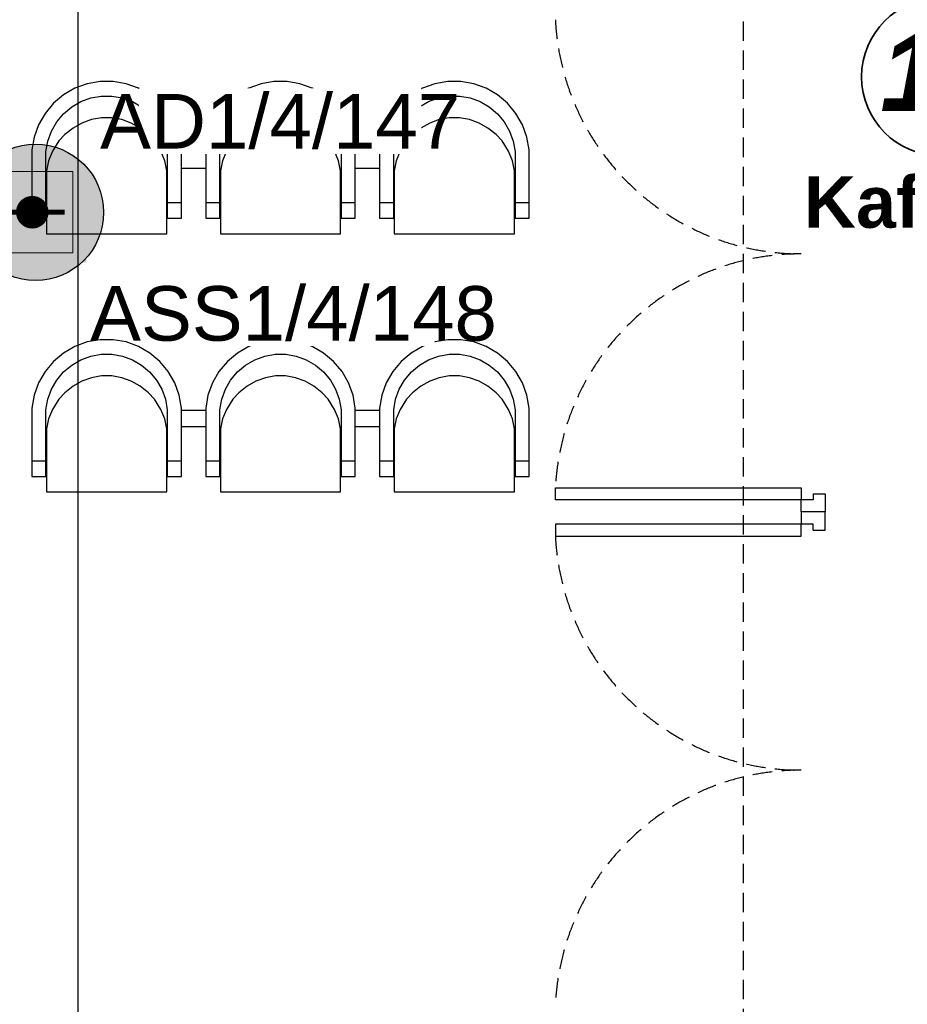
# Model space of a CAD drawing. Header units: millimetres. Extents: x -197461 to 862495, y -970068 to 63888.
# Tile 229 of 253: x -81713 to -78272, y -114034 to -110220. Entities that reach past the tile are written whole.
import ezdxf

# ---------------------------------------------------------------- set-up
doc = ezdxf.new("R2010")
doc.units = ezdxf.units.MM
doc.linetypes.add('Dashed', pattern=[112.5, 75, -37.5])
doc.layers.get('0').update_dxf_attribs({"linetype": 'CONTINUOUS'})
for name, color, linetype in [('2D Drafting - General', 7, 'CONTINUOUS'), ('Annotation - Text', 252, 'CONTINUOUS'), ('Ar-Sienas.nojauc.', 7, 'CONTINUOUS'), ('eksplikaacijas txt', 252, 'CONTINUOUS'), ('hatch_mb', 7, 'CONTINUOUS'), ('UAS', 240, 'CONTINUOUS')]:
    doc.layers.add(name, color=color, linetype=linetype)
doc.styles.add('ARIAL', font='arialbd.ttf')
doc.styles.add('GENERATED_STYLE_2', font='arialbd.ttf')
doc.styles.add('GENERATED_STYLE_4', font='arialbi.ttf')

# ---------------------------------------------------------------- blocks, each defined once
blk = doc.blocks.new('AD-proj')
at = {"lineweight": 5}
blk.add_lwpolyline([(-250, -250), (250, -250), (250, 250), (-250, 250)], close=True, dxfattribs=at)
at = {"const_width": 100}
blk.add_lwpolyline([(-50, 0, 1), (50, 0, 1)], format="xyb", close=True, dxfattribs=at)
at = {"const_width": 30}
blk.add_lwpolyline([(-200, 0), (200, 0)], dxfattribs=at)

msp = doc.modelspace()

# ---------------------------------------------------------------- hatches: boundary and pattern name
at = {"layer": 'UAS', "lineweight": 50, "true_color": 0xffffff}
h = msp.add_hatch(color=7, dxfattribs=at)
h.dxf.hatch_style = 1
h.paths.add_polyline_path([(-81632.14946, -110966.03826, -1), (-81695.23639, -110966.03826, -1)], flags=0)
h.paths.add_polyline_path([(-81821.41026, -110808.32093), (-81821.41026, -111123.7556), (-81505.97559, -111123.7556), (-81505.97559, -110808.32093)], flags=16)
h.paths.add_polyline_path([(-81387.11175, -110966.75544, 1), (-81915.15906, -110966.75544, 1)])
h.paths.add_polyline_path([(-81505.97559, -111123.7556), (-81821.41026, -111123.7556), (-81821.41026, -110808.32093), (-81505.97559, -110808.32093)], flags=16)
h = msp.add_hatch(color=7, dxfattribs=at)
h.dxf.hatch_style = 1
h.paths.add_polyline_path([(-81674.73064, -110975.38166), (-81601.07583, -110975.38166, 1)], flags=16)
h.paths.add_polyline_path([(-81453.76622, -111159.51867), (-81453.76622, -110791.24464), (-81822.04025, -110791.24464), (-81822.04025, -111159.51867)])

# ---------------------------------------------------------------- linework, layer by layer
at = {"layer": '2D Drafting - General', "color": 251, "linetype": 'Continuous', "lineweight": 35, "true_color": 0x636466}
msp.add_circle((-78143.81036, -110441.52782), 305.38719, dxfattribs=at)
at = {"layer": 'Ar-Sienas.nojauc.', "color": 251, "linetype": 'Dashed', "true_color": 0x636466}
msp.add_line((-78907.27004, -114127.17096), (-78907.27004, -108127.17096), dxfattribs=at)
at = {"layer": 'hatch_mb', "color": 9, "linetype": 'Continuous', "true_color": 0xc7c8ca}
for p, q in [((-81498.57184, -110485.90957), (-81542.51784, -110511.33852)), ((-81498.57184, -110485.90957), (-81542.51784, -110511.33852)), ((-81450.88884, -110468.51496), (-81498.57184, -110485.90957)), ((-81450.88884, -110468.51496), (-81498.57184, -110485.90957)), ((-81400.91684, -110459.68283), (-81450.88884, -110468.51496)), ((-81400.91684, -110459.68283), (-81450.88884, -110468.51496)), ((-81350.17284, -110459.68283), (-81400.91684, -110459.68283)), ((-81350.17284, -110459.68283), (-81400.91684, -110459.68283)), ((-81300.20084, -110468.51496), (-81350.17284, -110459.68283)), ((-81300.20084, -110468.51496), (-81350.17284, -110459.68283)), ((-81252.51784, -110485.90957), (-81300.20084, -110468.51496)), ((-81252.51784, -110485.90957), (-81300.20084, -110468.51496)), ((-81208.57184, -110511.33852), (-81252.51784, -110485.90957)), ((-81208.57184, -110511.33852), (-81252.51784, -110485.90957)), ((-80824.57184, -110485.90957), (-80868.51784, -110511.33852)), ((-80824.57184, -110485.90957), (-80868.51784, -110511.33852)), ((-80776.88884, -110468.51496), (-80824.57184, -110485.90957)), ((-80776.88884, -110468.51496), (-80824.57184, -110485.90957)), ((-80726.91684, -110459.68283), (-80776.88884, -110468.51496)), ((-80726.91684, -110459.68283), (-80776.88884, -110468.51496)), ((-80676.17284, -110459.68283), (-80726.91684, -110459.68283)), ((-80676.17284, -110459.68283), (-80726.91684, -110459.68283)), ((-80626.20084, -110468.51496), (-80676.17284, -110459.68283)), ((-80626.20084, -110468.51496), (-80676.17284, -110459.68283)), ((-80578.51784, -110485.90957), (-80626.20084, -110468.51496)), ((-80578.51784, -110485.90957), (-80626.20084, -110468.51496)), ((-80534.57184, -110511.33852), (-80578.51784, -110485.90957)), ((-80534.57184, -110511.33852), (-80578.51784, -110485.90957)), ((-80150.57184, -110485.90957), (-80194.51784, -110511.33852)), ((-80102.88884, -110468.51496), (-80150.57184, -110485.90957)), ((-80052.91684, -110459.68283), (-80102.88884, -110468.51496)), ((-80002.17284, -110459.68283), (-80052.91684, -110459.68283)), ((-79952.20084, -110468.51496), (-80002.17284, -110459.68283)), ((-79904.51784, -110485.90957), (-79952.20084, -110468.51496)), ((-79860.57184, -110511.33852), (-79904.51784, -110485.90957)), ((-81542.51784, -110511.33852), (-81581.38884, -110544.03094)), ((-81542.51784, -110511.33852), (-81581.38884, -110544.03094)), ((-81475.23984, -110537.24692), (-81436.59984, -110523.15086)), ((-81475.23984, -110537.24692), (-81436.59984, -110523.15086)), ((-81436.59984, -110523.15086), (-81396.10484, -110515.99455)), ((-81436.59984, -110523.15086), (-81396.10484, -110515.99455)), ((-81396.10484, -110515.99455), (-81354.98484, -110515.99455)), ((-81396.10484, -110515.99455), (-81354.98484, -110515.99455)), ((-81354.98484, -110515.99455), (-81314.48984, -110523.15086)), ((-81354.98484, -110515.99455), (-81314.48984, -110523.15086)), ((-81314.48984, -110523.15086), (-81275.84984, -110537.24692)), ((-81314.48984, -110523.15086), (-81275.84984, -110537.24692)), ((-81169.70084, -110544.03094), (-81208.57184, -110511.33852)), ((-81169.70084, -110544.03094), (-81208.57184, -110511.33852)), ((-80868.51784, -110511.33852), (-80907.38884, -110544.03094)), ((-80868.51784, -110511.33852), (-80907.38884, -110544.03094)), ((-80801.23984, -110537.24692), (-80762.59984, -110523.15086)), ((-80801.23984, -110537.24692), (-80762.59984, -110523.15086)), ((-80762.59984, -110523.15086), (-80722.10484, -110515.99455)), ((-80762.59984, -110523.15086), (-80722.10484, -110515.99455)), ((-80722.10484, -110515.99455), (-80680.98484, -110515.99455)), ((-80722.10484, -110515.99455), (-80680.98484, -110515.99455)), ((-80680.98484, -110515.99455), (-80640.48984, -110523.15086)), ((-80680.98484, -110515.99455), (-80640.48984, -110523.15086)), ((-80640.48984, -110523.15086), (-80601.84984, -110537.24692)), ((-80640.48984, -110523.15086), (-80601.84984, -110537.24692)), ((-80495.70084, -110544.03094), (-80534.57184, -110511.33852)), ((-80495.70084, -110544.03094), (-80534.57184, -110511.33852)), ((-80194.51784, -110511.33852), (-80233.38884, -110544.03094)), ((-80127.23984, -110537.24692), (-80088.59984, -110523.15086)), ((-80088.59984, -110523.15086), (-80048.10484, -110515.99455)), ((-80048.10484, -110515.99455), (-80006.98484, -110515.99455)), ((-80006.98484, -110515.99455), (-79966.48984, -110523.15086)), ((-79966.48984, -110523.15086), (-79927.84984, -110537.24692)), ((-79821.70084, -110544.03094), (-79860.57184, -110511.33852)), ((-81581.38884, -110544.03094), (-81614.00684, -110582.99068)), ((-81581.38884, -110544.03094), (-81614.00684, -110582.99068)), ((-81542.34984, -110584.34523), (-81510.84984, -110557.85388)), ((-81542.34984, -110584.34523), (-81510.84984, -110557.85388)), ((-81510.84984, -110557.85388), (-81475.23984, -110537.24692)), ((-81510.84984, -110557.85388), (-81475.23984, -110537.24692)), ((-81275.84984, -110537.24692), (-81240.23984, -110557.85388)), ((-81275.84984, -110537.24692), (-81240.23984, -110557.85388)), ((-81240.23984, -110557.85388), (-81208.73984, -110584.34523)), ((-81240.23984, -110557.85388), (-81208.73984, -110584.34523)), ((-81137.08284, -110582.99068), (-81169.70084, -110544.03094)), ((-81137.08284, -110582.99068), (-81169.70084, -110544.03094)), ((-80907.38884, -110544.03094), (-80940.00684, -110582.99068)), ((-80907.38884, -110544.03094), (-80940.00684, -110582.99068)), ((-80868.34984, -110584.34523), (-80836.84984, -110557.85388)), ((-80868.34984, -110584.34523), (-80836.84984, -110557.85388)), ((-80836.84984, -110557.85388), (-80801.23984, -110537.24692)), ((-80836.84984, -110557.85388), (-80801.23984, -110537.24692)), ((-80601.84984, -110537.24692), (-80566.23984, -110557.85388)), ((-80601.84984, -110537.24692), (-80566.23984, -110557.85388)), ((-80566.23984, -110557.85388), (-80534.73984, -110584.34523)), ((-80566.23984, -110557.85388), (-80534.73984, -110584.34523)), ((-80463.08284, -110582.99068), (-80495.70084, -110544.03094)), ((-80463.08284, -110582.99068), (-80495.70084, -110544.03094)), ((-80233.38884, -110544.03094), (-80266.00684, -110582.99068)), ((-80194.34984, -110584.34523), (-80162.84984, -110557.85388)), ((-80162.84984, -110557.85388), (-80127.23984, -110537.24692)), ((-79927.84984, -110537.24692), (-79892.23984, -110557.85388)), ((-79892.23984, -110557.85388), (-79860.73984, -110584.34523)), ((-79789.08284, -110582.99068), (-79821.70084, -110544.03094)), ((-81614.00684, -110582.99068), (-81639.37784, -110627.03701)), ((-81614.00684, -110582.99068), (-81639.37784, -110627.03701)), ((-81568.78084, -110615.91711), (-81542.34984, -110584.34523)), ((-81568.78084, -110615.91711), (-81542.34984, -110584.34523)), ((-81395.22984, -110600.18482), (-81434.00184, -110607.00979)), ((-81395.22984, -110600.18482), (-81434.00184, -110607.00979)), ((-81355.85984, -110600.18482), (-81395.22984, -110600.18482)), ((-81355.85984, -110600.18482), (-81395.22984, -110600.18482)), ((-81317.08784, -110607.00979), (-81355.85984, -110600.18482)), ((-81317.08784, -110607.00979), (-81355.85984, -110600.18482)), ((-81208.73984, -110584.34523), (-81182.30884, -110615.91711)), ((-81208.73984, -110584.34523), (-81182.30884, -110615.91711)), ((-81111.71184, -110627.03701), (-81137.08284, -110582.99068)), ((-81111.71184, -110627.03701), (-81137.08284, -110582.99068)), ((-80940.00684, -110582.99068), (-80965.37784, -110627.03701)), ((-80940.00684, -110582.99068), (-80965.37784, -110627.03701)), ((-80894.78084, -110615.91711), (-80868.34984, -110584.34523)), ((-80894.78084, -110615.91711), (-80868.34984, -110584.34523)), ((-80721.22984, -110600.18482), (-80760.00184, -110607.00979)), ((-80721.22984, -110600.18482), (-80760.00184, -110607.00979)), ((-80681.85984, -110600.18482), (-80721.22984, -110600.18482)), ((-80681.85984, -110600.18482), (-80721.22984, -110600.18482)), ((-80643.08784, -110607.00979), (-80681.85984, -110600.18482)), ((-80643.08784, -110607.00979), (-80681.85984, -110600.18482)), ((-80534.73984, -110584.34523), (-80508.30884, -110615.91711)), ((-80534.73984, -110584.34523), (-80508.30884, -110615.91711)), ((-80437.71184, -110627.03701), (-80463.08284, -110582.99068)), ((-80437.71184, -110627.03701), (-80463.08284, -110582.99068)), ((-80266.00684, -110582.99068), (-80291.37784, -110627.03701)), ((-80220.78084, -110615.91711), (-80194.34984, -110584.34523)), ((-80047.22984, -110600.18482), (-80086.00184, -110607.00979)), ((-80007.85984, -110600.18482), (-80047.22984, -110600.18482)), ((-79969.08784, -110607.00979), (-80007.85984, -110600.18482)), ((-79860.73984, -110584.34523), (-79834.30884, -110615.91711)), ((-79763.71184, -110627.03701), (-79789.08284, -110582.99068)), ((-81639.37784, -110627.03701), (-81656.73284, -110674.82889)), ((-81639.37784, -110627.03701), (-81656.73284, -110674.82889)), ((-81589.34084, -110651.60843), (-81568.78084, -110615.91711)), ((-81589.34084, -110651.60843), (-81568.78084, -110615.91711)), ((-81505.09284, -110640.10144), (-81537.25184, -110665.3629)), ((-81505.09284, -110640.10144), (-81537.25184, -110665.3629)), ((-81470.99684, -110620.45109), (-81505.09284, -110640.10144)), ((-81470.99684, -110620.45109), (-81505.09284, -110640.10144)), ((-81434.00184, -110607.00979), (-81470.99684, -110620.45109)), ((-81434.00184, -110607.00979), (-81470.99684, -110620.45109)), ((-81280.09284, -110620.45109), (-81317.08784, -110607.00979)), ((-81280.09284, -110620.45109), (-81317.08784, -110607.00979)), ((-81245.99684, -110640.10144), (-81280.09284, -110620.45109)), ((-81245.99684, -110640.10144), (-81280.09284, -110620.45109)), ((-81213.83784, -110665.3629), (-81245.99684, -110640.10144)), ((-81213.83784, -110665.3629), (-81245.99684, -110640.10144)), ((-81182.30884, -110615.91711), (-81161.74884, -110651.60843)), ((-81182.30884, -110615.91711), (-81161.74884, -110651.60843)), ((-81094.35684, -110674.82889), (-81111.71184, -110627.03701)), ((-81094.35684, -110674.82889), (-81111.71184, -110627.03701)), ((-80965.37784, -110627.03701), (-80982.73284, -110674.82889)), ((-80965.37784, -110627.03701), (-80982.73284, -110674.82889)), ((-80915.34084, -110651.60843), (-80894.78084, -110615.91711)), ((-80915.34084, -110651.60843), (-80894.78084, -110615.91711)), ((-80831.09284, -110640.10144), (-80863.25184, -110665.3629)), ((-80831.09284, -110640.10144), (-80863.25184, -110665.3629)), ((-80796.99684, -110620.45109), (-80831.09284, -110640.10144)), ((-80796.99684, -110620.45109), (-80831.09284, -110640.10144)), ((-80760.00184, -110607.00979), (-80796.99684, -110620.45109)), ((-80760.00184, -110607.00979), (-80796.99684, -110620.45109)), ((-80606.09284, -110620.45109), (-80643.08784, -110607.00979)), ((-80606.09284, -110620.45109), (-80643.08784, -110607.00979)), ((-80571.99684, -110640.10144), (-80606.09284, -110620.45109)), ((-80571.99684, -110640.10144), (-80606.09284, -110620.45109)), ((-80539.83784, -110665.3629), (-80571.99684, -110640.10144)), ((-80539.83784, -110665.3629), (-80571.99684, -110640.10144)), ((-80508.30884, -110615.91711), (-80487.74884, -110651.60843)), ((-80508.30884, -110615.91711), (-80487.74884, -110651.60843)), ((-80420.35684, -110674.82889), (-80437.71184, -110627.03701)), ((-80420.35684, -110674.82889), (-80437.71184, -110627.03701)), ((-80291.37784, -110627.03701), (-80308.73284, -110674.82889)), ((-80241.34084, -110651.60843), (-80220.78084, -110615.91711)), ((-80157.09284, -110640.10144), (-80189.25184, -110665.3629)), ((-80122.99684, -110620.45109), (-80157.09284, -110640.10144)), ((-80086.00184, -110607.00979), (-80122.99684, -110620.45109)), ((-79932.09284, -110620.45109), (-79969.08784, -110607.00979)), ((-79897.99684, -110640.10144), (-79932.09284, -110620.45109)), ((-79865.83784, -110665.3629), (-79897.99684, -110640.10144)), ((-79834.30884, -110615.91711), (-79813.74884, -110651.60843)), ((-79746.35684, -110674.82889), (-79763.71184, -110627.03701)), ((-81656.73284, -110674.82889), (-81665.54484, -110724.91499)), ((-81656.73284, -110674.82889), (-81665.54484, -110724.91499)), ((-81603.40484, -110690.33663), (-81589.34084, -110651.60843)), ((-81603.40484, -110690.33663), (-81589.34084, -110651.60843)), ((-81537.25184, -110665.3629), (-81560.55784, -110689.47937)), ((-81537.25184, -110665.3629), (-81560.55784, -110689.47937)), ((-81190.53184, -110689.47937), (-81213.83784, -110665.3629)), ((-81190.53184, -110689.47937), (-81213.83784, -110665.3629)), ((-81161.74884, -110651.60843), (-81147.68484, -110690.33663)), ((-81161.74884, -110651.60843), (-81147.68484, -110690.33663)), ((-81085.54484, -110724.91499), (-81094.35684, -110674.82889)), ((-81085.54484, -110724.91499), (-81094.35684, -110674.82889)), ((-80982.73284, -110674.82889), (-80991.54484, -110724.91499)), ((-80982.73284, -110674.82889), (-80991.54484, -110724.91499)), ((-80929.40484, -110690.33663), (-80915.34084, -110651.60843)), ((-80929.40484, -110690.33663), (-80915.34084, -110651.60843)), ((-80863.25184, -110665.3629), (-80886.55784, -110689.47937)), ((-80863.25184, -110665.3629), (-80886.55784, -110689.47937)), ((-80516.53184, -110689.47937), (-80539.83784, -110665.3629)), ((-80516.53184, -110689.47937), (-80539.83784, -110665.3629)), ((-80487.74884, -110651.60843), (-80473.68484, -110690.33663)), ((-80487.74884, -110651.60843), (-80473.68484, -110690.33663)), ((-80411.54484, -110724.91499), (-80420.35684, -110674.82889)), ((-80411.54484, -110724.91499), (-80420.35684, -110674.82889)), ((-80308.73284, -110674.82889), (-80317.54484, -110724.91499)), ((-80255.40484, -110690.33663), (-80241.34084, -110651.60843)), ((-80189.25184, -110665.3629), (-80212.55784, -110689.47937)), ((-79842.53184, -110689.47937), (-79865.83784, -110665.3629)), ((-79813.74884, -110651.60843), (-79799.68484, -110690.33663)), ((-79737.54484, -110724.91499), (-79746.35684, -110674.82889)), ((-81610.54484, -110730.9241), (-81603.40484, -110690.33663)), ((-81610.54484, -110730.9241), (-81603.40484, -110690.33663)), ((-81560.55784, -110689.47937), (-81585.24284, -110729.5048)), ((-81560.55784, -110689.47937), (-81585.24284, -110729.5048)), ((-81165.84684, -110729.5048), (-81190.53184, -110689.47937)), ((-81165.84684, -110729.5048), (-81190.53184, -110689.47937)), ((-81147.68484, -110690.33663), (-81140.54484, -110730.9241)), ((-81147.68484, -110690.33663), (-81140.54484, -110730.9241)), ((-80936.54484, -110730.9241), (-80929.40484, -110690.33663)), ((-80936.54484, -110730.9241), (-80929.40484, -110690.33663)), ((-80886.55784, -110689.47937), (-80911.24284, -110729.5048)), ((-80886.55784, -110689.47937), (-80911.24284, -110729.5048)), ((-80491.84684, -110729.5048), (-80516.53184, -110689.47937)), ((-80491.84684, -110729.5048), (-80516.53184, -110689.47937)), ((-80473.68484, -110690.33663), (-80466.54484, -110730.9241)), ((-80473.68484, -110690.33663), (-80466.54484, -110730.9241)), ((-80262.54484, -110730.9241), (-80255.40484, -110690.33663)), ((-80212.55784, -110689.47937), (-80237.24284, -110729.5048)), ((-79817.84684, -110729.5048), (-79842.53184, -110689.47937)), ((-79799.68484, -110690.33663), (-79792.54484, -110730.9241)), ((-81665.54484, -110724.91499), (-81665.54484, -110989.04721)), ((-81665.54484, -110724.91499), (-81665.54484, -110989.04721)), ((-81610.54484, -110989.04721), (-81610.54484, -110730.9241)), ((-81610.54484, -110989.04721), (-81610.54484, -110730.9241)), ((-81585.24284, -110729.5048), (-81600.70784, -110766.43468)), ((-81585.24284, -110729.5048), (-81600.70784, -110766.43468)), ((-81150.38184, -110766.43468), (-81165.84684, -110729.5048)), ((-81150.38184, -110766.43468), (-81165.84684, -110729.5048)), ((-81140.54484, -110730.9241), (-81140.54484, -110989.04721)), ((-81140.54484, -110730.9241), (-81140.54484, -110989.04721)), ((-81085.54484, -110989.04721), (-81085.54484, -110724.91499)), ((-81085.54484, -110989.04721), (-81085.54484, -110724.91499)), ((-81085.54484, -110732.94721), (-80991.54484, -110732.94721)), ((-81085.54484, -110732.94721), (-80991.54484, -110732.94721)), ((-80991.54484, -110724.91499), (-80991.54484, -110989.04721)), ((-80991.54484, -110724.91499), (-80991.54484, -110989.04721)), ((-80936.54484, -110989.04721), (-80936.54484, -110730.9241)), ((-80936.54484, -110989.04721), (-80936.54484, -110730.9241)), ((-80911.24284, -110729.5048), (-80926.70784, -110766.43468)), ((-80911.24284, -110729.5048), (-80926.70784, -110766.43468)), ((-80476.38184, -110766.43468), (-80491.84684, -110729.5048)), ((-80476.38184, -110766.43468), (-80491.84684, -110729.5048)), ((-80466.54484, -110730.9241), (-80466.54484, -110989.04721)), ((-80466.54484, -110730.9241), (-80466.54484, -110989.04721)), ((-80411.54484, -110989.04721), (-80411.54484, -110724.91499)), ((-80411.54484, -110989.04721), (-80411.54484, -110724.91499)), ((-80411.54484, -110732.94721), (-80317.54484, -110732.94721)), ((-80317.54484, -110724.91499), (-80317.54484, -110989.04721)), ((-80262.54484, -110989.04721), (-80262.54484, -110730.9241)), ((-80237.24284, -110729.5048), (-80252.70784, -110766.43468)), ((-79802.38184, -110766.43468), (-79817.84684, -110729.5048)), ((-79792.54484, -110730.9241), (-79792.54484, -110989.04721)), ((-79737.54484, -110989.04721), (-79737.54484, -110724.91499)), ((-81600.70784, -110766.43468), (-81608.54484, -110805.13843)), ((-81600.70784, -110766.43468), (-81608.54484, -110805.13843)), ((-81142.54484, -110805.13843), (-81150.38184, -110766.43468)), ((-81142.54484, -110805.13843), (-81150.38184, -110766.43468)), ((-80926.70784, -110766.43468), (-80934.54484, -110805.13843)), ((-80926.70784, -110766.43468), (-80934.54484, -110805.13843)), ((-80468.54484, -110805.13843), (-80476.38184, -110766.43468)), ((-80468.54484, -110805.13843), (-80476.38184, -110766.43468)), ((-80252.70784, -110766.43468), (-80260.54484, -110805.13843)), ((-79794.54484, -110805.13843), (-79802.38184, -110766.43468)), ((-81610.54484, -110826.99969), (-81608.54484, -110813.29435)), ((-81610.54484, -110826.99969), (-81608.54484, -110813.29435)), ((-81608.54484, -110805.13843), (-81608.54484, -111049.443)), ((-81608.54484, -110805.13843), (-81608.54484, -111049.443)), ((-81142.54484, -111049.443), (-81142.54484, -110805.13843)), ((-81142.54484, -111049.443), (-81142.54484, -110805.13843)), ((-81142.54484, -110810.51655), (-81141.15884, -110817.19095)), ((-81142.54484, -110810.51655), (-81141.15884, -110817.19095)), ((-81141.15884, -110817.19095), (-81140.54484, -110841.70772)), ((-81141.15884, -110817.19095), (-81140.54484, -110841.70772)), ((-81085.54484, -110795.94721), (-80991.54484, -110795.94721)), ((-81085.54484, -110795.94721), (-80991.54484, -110795.94721)), ((-80936.54484, -110826.99969), (-80934.54484, -110813.29435)), ((-80936.54484, -110826.99969), (-80934.54484, -110813.29435)), ((-80934.54484, -110805.13843), (-80934.54484, -111049.443)), ((-80934.54484, -110805.13843), (-80934.54484, -111049.443)), ((-80468.54484, -111049.443), (-80468.54484, -110805.13843)), ((-80468.54484, -111049.443), (-80468.54484, -110805.13843)), ((-80468.54484, -110810.51655), (-80467.15884, -110817.19095)), ((-80468.54484, -110810.51655), (-80467.15884, -110817.19095)), ((-80467.15884, -110817.19095), (-80466.54484, -110841.70772)), ((-80467.15884, -110817.19095), (-80466.54484, -110841.70772)), ((-80411.54484, -110795.94721), (-80317.54484, -110795.94721)), ((-80262.54484, -110826.99969), (-80260.54484, -110813.29435)), ((-80260.54484, -110805.13843), (-80260.54484, -111049.443)), ((-79794.54484, -111049.443), (-79794.54484, -110805.13843)), ((-79794.54484, -110810.51655), (-79793.15884, -110817.19095)), ((-79793.15884, -110817.19095), (-79792.54484, -110841.70772)), ((-81665.54484, -110928.36039), (-81610.54484, -110928.54828)), ((-81665.54484, -110928.36039), (-81610.54484, -110928.54828)), ((-81140.54484, -110928.54828), (-81085.54484, -110928.36039)), ((-81140.54484, -110928.54828), (-81085.54484, -110928.36039)), ((-80991.54484, -110928.36039), (-80936.54484, -110928.54828)), ((-80991.54484, -110928.36039), (-80936.54484, -110928.54828)), ((-80466.54484, -110928.54828), (-80411.54484, -110928.36039)), ((-80466.54484, -110928.54828), (-80411.54484, -110928.36039)), ((-80317.54484, -110928.36039), (-80262.54484, -110928.54828)), ((-79792.54484, -110928.54828), (-79737.54484, -110928.36039)), ((-81665.54484, -110989.04721), (-81610.54484, -110989.04721)), ((-81665.54484, -110989.04721), (-81610.54484, -110989.04721)), ((-81140.54484, -110989.04721), (-81085.54484, -110989.04721)), ((-81140.54484, -110989.04721), (-81085.54484, -110989.04721)), ((-80991.54484, -110989.04721), (-80936.54484, -110989.04721)), ((-80991.54484, -110989.04721), (-80936.54484, -110989.04721)), ((-80466.54484, -110989.04721), (-80411.54484, -110989.04721)), ((-80466.54484, -110989.04721), (-80411.54484, -110989.04721)), ((-80317.54484, -110989.04721), (-80262.54484, -110989.04721)), ((-79792.54484, -110989.04721), (-79737.54484, -110989.04721)), ((-81608.54484, -111049.443), (-81142.54484, -111049.443)), ((-81608.54484, -111049.443), (-81142.54484, -111049.443)), ((-80934.54484, -111049.443), (-80468.54484, -111049.443)), ((-80934.54484, -111049.443), (-80468.54484, -111049.443)), ((-80260.54484, -111049.443), (-79794.54484, -111049.443)), ((-81450.88884, -111468.51496), (-81498.57184, -111485.90957)), ((-81450.88884, -111468.51496), (-81498.57184, -111485.90957)), ((-81400.91684, -111459.68283), (-81450.88884, -111468.51496)), ((-81400.91684, -111459.68283), (-81450.88884, -111468.51496)), ((-81350.17284, -111459.68283), (-81400.91684, -111459.68283)), ((-81350.17284, -111459.68283), (-81400.91684, -111459.68283)), ((-81300.20084, -111468.51496), (-81350.17284, -111459.68283)), ((-81300.20084, -111468.51496), (-81350.17284, -111459.68283)), ((-81252.51784, -111485.90957), (-81300.20084, -111468.51496)), ((-81252.51784, -111485.90957), (-81300.20084, -111468.51496)), ((-80776.88884, -111468.51496), (-80824.57184, -111485.90957)), ((-80776.88884, -111468.51496), (-80824.57184, -111485.90957)), ((-80726.91684, -111459.68283), (-80776.88884, -111468.51496)), ((-80726.91684, -111459.68283), (-80776.88884, -111468.51496)), ((-80676.17284, -111459.68283), (-80726.91684, -111459.68283)), ((-80676.17284, -111459.68283), (-80726.91684, -111459.68283)), ((-80626.20084, -111468.51496), (-80676.17284, -111459.68283)), ((-80626.20084, -111468.51496), (-80676.17284, -111459.68283)), ((-80578.51784, -111485.90957), (-80626.20084, -111468.51496)), ((-80578.51784, -111485.90957), (-80626.20084, -111468.51496)), ((-80102.88884, -111468.51496), (-80150.57184, -111485.90957)), ((-80052.91684, -111459.68283), (-80102.88884, -111468.51496)), ((-80002.17284, -111459.68283), (-80052.91684, -111459.68283)), ((-79952.20084, -111468.51496), (-80002.17284, -111459.68283)), ((-79904.51784, -111485.90957), (-79952.20084, -111468.51496)), ((-81542.51784, -111511.33852), (-81581.38884, -111544.03094)), ((-81542.51784, -111511.33852), (-81581.38884, -111544.03094)), ((-81498.57184, -111485.90957), (-81542.51784, -111511.33852)), ((-81498.57184, -111485.90957), (-81542.51784, -111511.33852)), ((-81436.59984, -111523.15086), (-81396.10484, -111515.99455)), ((-81436.59984, -111523.15086), (-81396.10484, -111515.99455)), ((-81396.10484, -111515.99455), (-81354.98484, -111515.99455)), ((-81396.10484, -111515.99455), (-81354.98484, -111515.99455)), ((-81354.98484, -111515.99455), (-81314.48984, -111523.15086)), ((-81354.98484, -111515.99455), (-81314.48984, -111523.15086)), ((-81208.57184, -111511.33852), (-81252.51784, -111485.90957)), ((-81208.57184, -111511.33852), (-81252.51784, -111485.90957)), ((-81169.70084, -111544.03094), (-81208.57184, -111511.33852)), ((-81169.70084, -111544.03094), (-81208.57184, -111511.33852)), ((-80868.51784, -111511.33852), (-80907.38884, -111544.03094)), ((-80868.51784, -111511.33852), (-80907.38884, -111544.03094)), ((-80824.57184, -111485.90957), (-80868.51784, -111511.33852)), ((-80824.57184, -111485.90957), (-80868.51784, -111511.33852)), ((-80762.59984, -111523.15086), (-80722.10484, -111515.99455)), ((-80762.59984, -111523.15086), (-80722.10484, -111515.99455)), ((-80722.10484, -111515.99455), (-80680.98484, -111515.99455)), ((-80722.10484, -111515.99455), (-80680.98484, -111515.99455)), ((-80680.98484, -111515.99455), (-80640.48984, -111523.15086)), ((-80680.98484, -111515.99455), (-80640.48984, -111523.15086)), ((-80534.57184, -111511.33852), (-80578.51784, -111485.90957)), ((-80534.57184, -111511.33852), (-80578.51784, -111485.90957)), ((-80495.70084, -111544.03094), (-80534.57184, -111511.33852)), ((-80495.70084, -111544.03094), (-80534.57184, -111511.33852)), ((-80194.51784, -111511.33852), (-80233.38884, -111544.03094)), ((-80150.57184, -111485.90957), (-80194.51784, -111511.33852)), ((-80088.59984, -111523.15086), (-80048.10484, -111515.99455)), ((-80048.10484, -111515.99455), (-80006.98484, -111515.99455)), ((-80006.98484, -111515.99455), (-79966.48984, -111523.15086)), ((-79860.57184, -111511.33852), (-79904.51784, -111485.90957)), ((-79821.70084, -111544.03094), (-79860.57184, -111511.33852)), ((-81581.38884, -111544.03094), (-81614.00684, -111582.99068)), ((-81581.38884, -111544.03094), (-81614.00684, -111582.99068)), ((-81542.34984, -111584.34523), (-81510.84984, -111557.85388)), ((-81542.34984, -111584.34523), (-81510.84984, -111557.85388)), ((-81510.84984, -111557.85388), (-81475.23984, -111537.24692)), ((-81510.84984, -111557.85388), (-81475.23984, -111537.24692)), ((-81475.23984, -111537.24692), (-81436.59984, -111523.15086)), ((-81475.23984, -111537.24692), (-81436.59984, -111523.15086)), ((-81314.48984, -111523.15086), (-81275.84984, -111537.24692)), ((-81314.48984, -111523.15086), (-81275.84984, -111537.24692)), ((-81275.84984, -111537.24692), (-81240.23984, -111557.85388)), ((-81275.84984, -111537.24692), (-81240.23984, -111557.85388)), ((-81240.23984, -111557.85388), (-81208.73984, -111584.34523)), ((-81240.23984, -111557.85388), (-81208.73984, -111584.34523)), ((-81137.08284, -111582.99068), (-81169.70084, -111544.03094)), ((-81137.08284, -111582.99068), (-81169.70084, -111544.03094)), ((-80907.38884, -111544.03094), (-80940.00684, -111582.99068)), ((-80907.38884, -111544.03094), (-80940.00684, -111582.99068)), ((-80868.34984, -111584.34523), (-80836.84984, -111557.85388)), ((-80868.34984, -111584.34523), (-80836.84984, -111557.85388)), ((-80836.84984, -111557.85388), (-80801.23984, -111537.24692)), ((-80836.84984, -111557.85388), (-80801.23984, -111537.24692)), ((-80801.23984, -111537.24692), (-80762.59984, -111523.15086)), ((-80801.23984, -111537.24692), (-80762.59984, -111523.15086)), ((-80640.48984, -111523.15086), (-80601.84984, -111537.24692)), ((-80640.48984, -111523.15086), (-80601.84984, -111537.24692)), ((-80601.84984, -111537.24692), (-80566.23984, -111557.85388)), ((-80601.84984, -111537.24692), (-80566.23984, -111557.85388)), ((-80566.23984, -111557.85388), (-80534.73984, -111584.34523)), ((-80566.23984, -111557.85388), (-80534.73984, -111584.34523)), ((-80463.08284, -111582.99068), (-80495.70084, -111544.03094)), ((-80463.08284, -111582.99068), (-80495.70084, -111544.03094)), ((-80233.38884, -111544.03094), (-80266.00684, -111582.99068)), ((-80194.34984, -111584.34523), (-80162.84984, -111557.85388)), ((-80162.84984, -111557.85388), (-80127.23984, -111537.24692)), ((-80127.23984, -111537.24692), (-80088.59984, -111523.15086)), ((-79966.48984, -111523.15086), (-79927.84984, -111537.24692)), ((-79927.84984, -111537.24692), (-79892.23984, -111557.85388)), ((-79892.23984, -111557.85388), (-79860.73984, -111584.34523)), ((-79789.08284, -111582.99068), (-79821.70084, -111544.03094)), ((-81614.00684, -111582.99068), (-81639.37784, -111627.03701)), ((-81614.00684, -111582.99068), (-81639.37784, -111627.03701)), ((-81568.78084, -111615.91711), (-81542.34984, -111584.34523)), ((-81568.78084, -111615.91711), (-81542.34984, -111584.34523)), ((-81208.73984, -111584.34523), (-81182.30884, -111615.91711)), ((-81208.73984, -111584.34523), (-81182.30884, -111615.91711)), ((-81111.71184, -111627.03701), (-81137.08284, -111582.99068)), ((-81111.71184, -111627.03701), (-81137.08284, -111582.99068)), ((-80940.00684, -111582.99068), (-80965.37784, -111627.03701)), ((-80940.00684, -111582.99068), (-80965.37784, -111627.03701)), ((-80894.78084, -111615.91711), (-80868.34984, -111584.34523)), ((-80894.78084, -111615.91711), (-80868.34984, -111584.34523)), ((-80534.73984, -111584.34523), (-80508.30884, -111615.91711)), ((-80534.73984, -111584.34523), (-80508.30884, -111615.91711)), ((-80437.71184, -111627.03701), (-80463.08284, -111582.99068)), ((-80437.71184, -111627.03701), (-80463.08284, -111582.99068)), ((-80266.00684, -111582.99068), (-80291.37784, -111627.03701)), ((-80220.78084, -111615.91711), (-80194.34984, -111584.34523)), ((-79860.73984, -111584.34523), (-79834.30884, -111615.91711)), ((-79763.71184, -111627.03701), (-79789.08284, -111582.99068)), ((-81639.37784, -111627.03701), (-81656.73284, -111674.82889)), ((-81639.37784, -111627.03701), (-81656.73284, -111674.82889)), ((-81589.34084, -111651.60843), (-81568.78084, -111615.91711)), ((-81589.34084, -111651.60843), (-81568.78084, -111615.91711)), ((-81470.99684, -111620.45109), (-81505.09284, -111640.10144)), ((-81470.99684, -111620.45109), (-81505.09284, -111640.10144)), ((-81434.00184, -111607.00979), (-81470.99684, -111620.45109)), ((-81434.00184, -111607.00979), (-81470.99684, -111620.45109)), ((-81395.22984, -111600.18482), (-81434.00184, -111607.00979)), ((-81395.22984, -111600.18482), (-81434.00184, -111607.00979)), ((-81355.85984, -111600.18482), (-81395.22984, -111600.18482)), ((-81355.85984, -111600.18482), (-81395.22984, -111600.18482)), ((-81317.08784, -111607.00979), (-81355.85984, -111600.18482)), ((-81317.08784, -111607.00979), (-81355.85984, -111600.18482)), ((-81280.09284, -111620.45109), (-81317.08784, -111607.00979)), ((-81280.09284, -111620.45109), (-81317.08784, -111607.00979)), ((-81245.99684, -111640.10144), (-81280.09284, -111620.45109)), ((-81245.99684, -111640.10144), (-81280.09284, -111620.45109)), ((-81182.30884, -111615.91711), (-81161.74884, -111651.60843)), ((-81182.30884, -111615.91711), (-81161.74884, -111651.60843)), ((-81094.35684, -111674.82889), (-81111.71184, -111627.03701)), ((-81094.35684, -111674.82889), (-81111.71184, -111627.03701)), ((-80965.37784, -111627.03701), (-80982.73284, -111674.82889)), ((-80965.37784, -111627.03701), (-80982.73284, -111674.82889)), ((-80915.34084, -111651.60843), (-80894.78084, -111615.91711)), ((-80915.34084, -111651.60843), (-80894.78084, -111615.91711)), ((-80796.99684, -111620.45109), (-80831.09284, -111640.10144)), ((-80796.99684, -111620.45109), (-80831.09284, -111640.10144)), ((-80760.00184, -111607.00979), (-80796.99684, -111620.45109)), ((-80760.00184, -111607.00979), (-80796.99684, -111620.45109)), ((-80721.22984, -111600.18482), (-80760.00184, -111607.00979)), ((-80721.22984, -111600.18482), (-80760.00184, -111607.00979)), ((-80681.85984, -111600.18482), (-80721.22984, -111600.18482)), ((-80681.85984, -111600.18482), (-80721.22984, -111600.18482)), ((-80643.08784, -111607.00979), (-80681.85984, -111600.18482)), ((-80643.08784, -111607.00979), (-80681.85984, -111600.18482)), ((-80606.09284, -111620.45109), (-80643.08784, -111607.00979)), ((-80606.09284, -111620.45109), (-80643.08784, -111607.00979)), ((-80571.99684, -111640.10144), (-80606.09284, -111620.45109)), ((-80571.99684, -111640.10144), (-80606.09284, -111620.45109)), ((-80508.30884, -111615.91711), (-80487.74884, -111651.60843)), ((-80508.30884, -111615.91711), (-80487.74884, -111651.60843)), ((-80420.35684, -111674.82889), (-80437.71184, -111627.03701)), ((-80420.35684, -111674.82889), (-80437.71184, -111627.03701)), ((-80291.37784, -111627.03701), (-80308.73284, -111674.82889)), ((-80241.34084, -111651.60843), (-80220.78084, -111615.91711)), ((-80122.99684, -111620.45109), (-80157.09284, -111640.10144)), ((-80086.00184, -111607.00979), (-80122.99684, -111620.45109)), ((-80047.22984, -111600.18482), (-80086.00184, -111607.00979)), ((-80007.85984, -111600.18482), (-80047.22984, -111600.18482)), ((-79969.08784, -111607.00979), (-80007.85984, -111600.18482)), ((-79932.09284, -111620.45109), (-79969.08784, -111607.00979)), ((-79897.99684, -111640.10144), (-79932.09284, -111620.45109)), ((-79834.30884, -111615.91711), (-79813.74884, -111651.60843)), ((-79746.35684, -111674.82889), (-79763.71184, -111627.03701)), ((-81603.40484, -111690.33663), (-81589.34084, -111651.60843)), ((-81603.40484, -111690.33663), (-81589.34084, -111651.60843)), ((-81537.25184, -111665.3629), (-81560.55784, -111689.47937)), ((-81537.25184, -111665.3629), (-81560.55784, -111689.47937)), ((-81505.09284, -111640.10144), (-81537.25184, -111665.3629)), ((-81505.09284, -111640.10144), (-81537.25184, -111665.3629)), ((-81213.83784, -111665.3629), (-81245.99684, -111640.10144)), ((-81213.83784, -111665.3629), (-81245.99684, -111640.10144)), ((-81190.53184, -111689.47937), (-81213.83784, -111665.3629)), ((-81190.53184, -111689.47937), (-81213.83784, -111665.3629)), ((-81161.74884, -111651.60843), (-81147.68484, -111690.33663)), ((-81161.74884, -111651.60843), (-81147.68484, -111690.33663)), ((-80929.40484, -111690.33663), (-80915.34084, -111651.60843)), ((-80929.40484, -111690.33663), (-80915.34084, -111651.60843)), ((-80863.25184, -111665.3629), (-80886.55784, -111689.47937)), ((-80863.25184, -111665.3629), (-80886.55784, -111689.47937)), ((-80831.09284, -111640.10144), (-80863.25184, -111665.3629)), ((-80831.09284, -111640.10144), (-80863.25184, -111665.3629)), ((-80539.83784, -111665.3629), (-80571.99684, -111640.10144)), ((-80539.83784, -111665.3629), (-80571.99684, -111640.10144)), ((-80516.53184, -111689.47937), (-80539.83784, -111665.3629)), ((-80516.53184, -111689.47937), (-80539.83784, -111665.3629)), ((-80487.74884, -111651.60843), (-80473.68484, -111690.33663)), ((-80487.74884, -111651.60843), (-80473.68484, -111690.33663)), ((-80255.40484, -111690.33663), (-80241.34084, -111651.60843)), ((-80189.25184, -111665.3629), (-80212.55784, -111689.47937)), ((-80157.09284, -111640.10144), (-80189.25184, -111665.3629)), ((-79865.83784, -111665.3629), (-79897.99684, -111640.10144)), ((-79842.53184, -111689.47937), (-79865.83784, -111665.3629)), ((-79813.74884, -111651.60843), (-79799.68484, -111690.33663)), ((-81656.73284, -111674.82889), (-81665.54484, -111724.91499)), ((-81656.73284, -111674.82889), (-81665.54484, -111724.91499)), ((-81610.54484, -111730.9241), (-81603.40484, -111690.33663)), ((-81610.54484, -111730.9241), (-81603.40484, -111690.33663)), ((-81560.55784, -111689.47937), (-81585.24284, -111729.5048)), ((-81560.55784, -111689.47937), (-81585.24284, -111729.5048)), ((-81165.84684, -111729.5048), (-81190.53184, -111689.47937)), ((-81165.84684, -111729.5048), (-81190.53184, -111689.47937)), ((-81147.68484, -111690.33663), (-81140.54484, -111730.9241)), ((-81147.68484, -111690.33663), (-81140.54484, -111730.9241)), ((-81085.54484, -111724.91499), (-81094.35684, -111674.82889)), ((-81085.54484, -111724.91499), (-81094.35684, -111674.82889)), ((-80982.73284, -111674.82889), (-80991.54484, -111724.91499)), ((-80982.73284, -111674.82889), (-80991.54484, -111724.91499)), ((-80936.54484, -111730.9241), (-80929.40484, -111690.33663)), ((-80936.54484, -111730.9241), (-80929.40484, -111690.33663)), ((-80886.55784, -111689.47937), (-80911.24284, -111729.5048)), ((-80886.55784, -111689.47937), (-80911.24284, -111729.5048)), ((-80491.84684, -111729.5048), (-80516.53184, -111689.47937)), ((-80491.84684, -111729.5048), (-80516.53184, -111689.47937)), ((-80473.68484, -111690.33663), (-80466.54484, -111730.9241)), ((-80473.68484, -111690.33663), (-80466.54484, -111730.9241)), ((-80411.54484, -111724.91499), (-80420.35684, -111674.82889)), ((-80411.54484, -111724.91499), (-80420.35684, -111674.82889)), ((-80308.73284, -111674.82889), (-80317.54484, -111724.91499)), ((-80262.54484, -111730.9241), (-80255.40484, -111690.33663)), ((-80212.55784, -111689.47937), (-80237.24284, -111729.5048)), ((-79817.84684, -111729.5048), (-79842.53184, -111689.47937)), ((-79799.68484, -111690.33663), (-79792.54484, -111730.9241)), ((-79737.54484, -111724.91499), (-79746.35684, -111674.82889)), ((-81665.54484, -111724.91499), (-81665.54484, -111989.04721)), ((-81665.54484, -111724.91499), (-81665.54484, -111989.04721)), ((-81610.54484, -111989.04721), (-81610.54484, -111730.9241)), ((-81610.54484, -111989.04721), (-81610.54484, -111730.9241)), ((-81585.24284, -111729.5048), (-81600.70784, -111766.43468)), ((-81585.24284, -111729.5048), (-81600.70784, -111766.43468)), ((-81150.38184, -111766.43468), (-81165.84684, -111729.5048)), ((-81150.38184, -111766.43468), (-81165.84684, -111729.5048)), ((-81140.54484, -111730.9241), (-81140.54484, -111989.04721)), ((-81140.54484, -111730.9241), (-81140.54484, -111989.04721)), ((-81085.54484, -111989.04721), (-81085.54484, -111724.91499)), ((-81085.54484, -111989.04721), (-81085.54484, -111724.91499)), ((-81085.54484, -111732.94721), (-80991.54484, -111732.94721)), ((-81085.54484, -111732.94721), (-80991.54484, -111732.94721)), ((-80991.54484, -111724.91499), (-80991.54484, -111989.04721)), ((-80991.54484, -111724.91499), (-80991.54484, -111989.04721)), ((-80936.54484, -111989.04721), (-80936.54484, -111730.9241)), ((-80936.54484, -111989.04721), (-80936.54484, -111730.9241)), ((-80911.24284, -111729.5048), (-80926.70784, -111766.43468)), ((-80911.24284, -111729.5048), (-80926.70784, -111766.43468)), ((-80476.38184, -111766.43468), (-80491.84684, -111729.5048)), ((-80476.38184, -111766.43468), (-80491.84684, -111729.5048)), ((-80466.54484, -111730.9241), (-80466.54484, -111989.04721)), ((-80466.54484, -111730.9241), (-80466.54484, -111989.04721)), ((-80411.54484, -111989.04721), (-80411.54484, -111724.91499)), ((-80411.54484, -111989.04721), (-80411.54484, -111724.91499)), ((-80411.54484, -111732.94721), (-80317.54484, -111732.94721)), ((-80317.54484, -111724.91499), (-80317.54484, -111989.04721)), ((-80262.54484, -111989.04721), (-80262.54484, -111730.9241)), ((-80237.24284, -111729.5048), (-80252.70784, -111766.43468)), ((-79802.38184, -111766.43468), (-79817.84684, -111729.5048)), ((-79792.54484, -111730.9241), (-79792.54484, -111989.04721)), ((-79737.54484, -111989.04721), (-79737.54484, -111724.91499)), ((-81600.70784, -111766.43468), (-81608.54484, -111805.13843)), ((-81600.70784, -111766.43468), (-81608.54484, -111805.13843)), ((-81142.54484, -111805.13843), (-81150.38184, -111766.43468)), ((-81142.54484, -111805.13843), (-81150.38184, -111766.43468)), ((-80926.70784, -111766.43468), (-80934.54484, -111805.13843)), ((-80926.70784, -111766.43468), (-80934.54484, -111805.13843)), ((-80468.54484, -111805.13843), (-80476.38184, -111766.43468)), ((-80468.54484, -111805.13843), (-80476.38184, -111766.43468)), ((-80252.70784, -111766.43468), (-80260.54484, -111805.13843)), ((-79794.54484, -111805.13843), (-79802.38184, -111766.43468)), ((-81610.54484, -111826.99969), (-81608.54484, -111813.29435)), ((-81610.54484, -111826.99969), (-81608.54484, -111813.29435)), ((-81608.54484, -111805.13843), (-81608.54484, -112049.443)), ((-81608.54484, -111805.13843), (-81608.54484, -112049.443)), ((-81142.54484, -112049.443), (-81142.54484, -111805.13843)), ((-81142.54484, -112049.443), (-81142.54484, -111805.13843)), ((-81142.54484, -111810.51655), (-81141.15884, -111817.19095)), ((-81142.54484, -111810.51655), (-81141.15884, -111817.19095)), ((-81141.15884, -111817.19095), (-81140.54484, -111841.70772)), ((-81141.15884, -111817.19095), (-81140.54484, -111841.70772)), ((-81085.54484, -111795.94721), (-80991.54484, -111795.94721)), ((-81085.54484, -111795.94721), (-80991.54484, -111795.94721)), ((-80936.54484, -111826.99969), (-80934.54484, -111813.29435)), ((-80936.54484, -111826.99969), (-80934.54484, -111813.29435)), ((-80934.54484, -111805.13843), (-80934.54484, -112049.443)), ((-80934.54484, -111805.13843), (-80934.54484, -112049.443)), ((-80468.54484, -112049.443), (-80468.54484, -111805.13843)), ((-80468.54484, -112049.443), (-80468.54484, -111805.13843)), ((-80468.54484, -111810.51655), (-80467.15884, -111817.19095)), ((-80468.54484, -111810.51655), (-80467.15884, -111817.19095)), ((-80467.15884, -111817.19095), (-80466.54484, -111841.70772)), ((-80467.15884, -111817.19095), (-80466.54484, -111841.70772)), ((-80411.54484, -111795.94721), (-80317.54484, -111795.94721)), ((-80262.54484, -111826.99969), (-80260.54484, -111813.29435)), ((-80260.54484, -111805.13843), (-80260.54484, -112049.443)), ((-79794.54484, -112049.443), (-79794.54484, -111805.13843)), ((-79794.54484, -111810.51655), (-79793.15884, -111817.19095)), ((-79793.15884, -111817.19095), (-79792.54484, -111841.70772)), ((-81665.54484, -111928.36039), (-81610.54484, -111928.54828)), ((-81665.54484, -111928.36039), (-81610.54484, -111928.54828)), ((-81140.54484, -111928.54828), (-81085.54484, -111928.36039)), ((-81140.54484, -111928.54828), (-81085.54484, -111928.36039)), ((-80991.54484, -111928.36039), (-80936.54484, -111928.54828)), ((-80991.54484, -111928.36039), (-80936.54484, -111928.54828)), ((-80466.54484, -111928.54828), (-80411.54484, -111928.36039)), ((-80466.54484, -111928.54828), (-80411.54484, -111928.36039)), ((-80317.54484, -111928.36039), (-80262.54484, -111928.54828)), ((-79792.54484, -111928.54828), (-79737.54484, -111928.36039)), ((-81665.54484, -111989.04721), (-81610.54484, -111989.04721)), ((-81665.54484, -111989.04721), (-81610.54484, -111989.04721)), ((-81140.54484, -111989.04721), (-81085.54484, -111989.04721)), ((-81140.54484, -111989.04721), (-81085.54484, -111989.04721)), ((-80991.54484, -111989.04721), (-80936.54484, -111989.04721)), ((-80991.54484, -111989.04721), (-80936.54484, -111989.04721)), ((-80466.54484, -111989.04721), (-80411.54484, -111989.04721)), ((-80466.54484, -111989.04721), (-80411.54484, -111989.04721)), ((-80317.54484, -111989.04721), (-80262.54484, -111989.04721)), ((-79792.54484, -111989.04721), (-79737.54484, -111989.04721)), ((-81608.54484, -112049.443), (-81142.54484, -112049.443)), ((-81608.54484, -112049.443), (-81142.54484, -112049.443)), ((-80934.54484, -112049.443), (-80468.54484, -112049.443)), ((-80934.54484, -112049.443), (-80468.54484, -112049.443)), ((-80260.54484, -112049.443), (-79794.54484, -112049.443)), ((-79636.13494, -112080.65933), (-79636.13494, -112034.14771)), ((-79636.13494, -112173.68259), (-79636.13494, -112220.19422))]:
    msp.add_line(p, q, dxfattribs=at)
at = {"layer": 'hatch_mb', "color": 251, "linetype": 'Continuous', "true_color": 0x636466}
for p, q in [((-79636.13494, -112034.14771), (-78683.78167, -112034.14771)), ((-78683.78167, -112034.14771), (-78683.78167, -112080.65933)), ((-78683.78167, -112080.65933), (-79636.13494, -112080.65933)), ((-78637.27004, -112080.65933), (-78683.78167, -112080.65933)), ((-78683.78167, -112127.17096), (-78683.78167, -112080.65933)), ((-78637.27004, -112057.40352), (-78637.27004, -112080.65933)), ((-78637.27004, -112057.40352), (-78590.75842, -112057.40352)), ((-78590.75842, -112057.40352), (-78590.75842, -112127.17096)), ((-78590.75842, -112127.17096), (-78683.78167, -112127.17096)), ((-78590.75842, -112127.17096), (-78683.78167, -112127.17096)), ((-78683.78167, -112127.17096), (-78683.78167, -112173.68259)), ((-78590.75842, -112196.9384), (-78590.75842, -112127.17096)), ((-78683.78167, -112173.68259), (-79636.13494, -112173.68259)), ((-78683.78167, -112220.19422), (-78683.78167, -112173.68259)), ((-78637.27004, -112173.68259), (-78683.78167, -112173.68259)), ((-78637.27004, -112196.9384), (-78637.27004, -112173.68259)), ((-78637.27004, -112196.9384), (-78590.75842, -112196.9384)), ((-79636.13494, -112220.19422), (-78683.78167, -112220.19422))]:
    msp.add_line(p, q, dxfattribs=at)
at = {"layer": 'hatch_mb', "color": 251, "linetype": 'Dashed', "true_color": 0x636466}
for centre, start, end in [((-78683.78167, -110173.68259), 182.7960257, 270), ((-78683.78167, -112080.65933), 90, 177.2039743), ((-78683.78167, -112173.68259), 182.7960257, 270), ((-78683.78167, -114080.65933), 90, 177.2039743)]:
    msp.add_arc(centre, 953.48837, start, end, dxfattribs=at)
at = {"layer": 'UAS', "color": 1}
msp.add_lwpolyline([(-75718.54873, -115308.14301), (-78855.58599, -115308.14301), (-78855.58599, -116896.33619), (-79012.00012, -116896.33619), (-79012.00012, -115332.95878), (-81485.73939, -115332.95878), (-81485.73939, -107943.04752), (-79062.68496, -107943.04752), (-79062.68496, -107594.40604), (-87168.89244, -107594.40604), (-87168.89244, -116151.97555), (-92642.81989, -116151.97555), (-92642.81989, -116830.5463), (-91725.38882, -116830.5463), (-91725.38882, -120166.47637), (-91349.54122, -120166.47637), (-91349.54122, -116830.5463), (-87746.09709, -116830.5463), (-87746.09709, -125101.85908), (-83365.54446, -125101.85908)], dxfattribs=at)
at = {"layer": 'UAS', "color": 1, "lineweight": 30}
msp.add_circle((-81651.13541, -110966.75544), 264.02365, dxfattribs=at)

# ---------------------------------------------------------------- block references
at = {"layer": 'UAS', "xscale": 0.6308693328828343, "yscale": 0.6308693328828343, "zscale": 0.6308693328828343}
msp.add_blockref('AD-proj', (-81663.69293, -110966.03826), dxfattribs=at)

# ---------------------------------------------------------------- texts
at = {"layer": 'Annotation - Text', "color": 251, "linetype": 'Continuous', "lineweight": 20, "true_color": 0x636466, "insert": (-78143.81036, -110274.38433), "char_height": 300, "attachment_point": 2, "style": 'GENERATED_STYLE_4'}
msp.add_mtext('{16}', dxfattribs=at)
at = {"layer": 'eksplikaacijas txt', "color": 251, "linetype": 'Continuous', "lineweight": 20, "true_color": 0x636466, "insert": (-78672.75783, -110826.33515), "char_height": 200, "attachment_point": 1, "style": 'GENERATED_STYLE_2'}
msp.add_mtext('{Kafejnīca}', dxfattribs=at)

# ---------------------------------------------------------------- next in the draw order: texts
at = {"layer": 'UAS', "color": 251, "linetype": 'Continuous', "lineweight": 20, "true_color": 0x636466, "char_height": 211.4384766, "width": 1051.7117129, "attachment_point": 5, "style": 'ARIAL', "bg_fill": 3, "box_fill_scale": 1.1, "bg_fill_color": 256, "bg_fill_transparency": 0}
for s, insert in [('\\A1;{\\fArial|b0|i0|c186|p34;\\C1;AD1/4/147}', (-80702.95986, -110615.05538)), ('\\A1;{\\fArial|b0|i0|c186|p34;\\C1;ASS1/4/148}', (-80651.10537, -111359.43209))]:
    msp.add_mtext(s, dxfattribs=dict(at, insert=insert))

doc.saveas('drawing.dxf')
